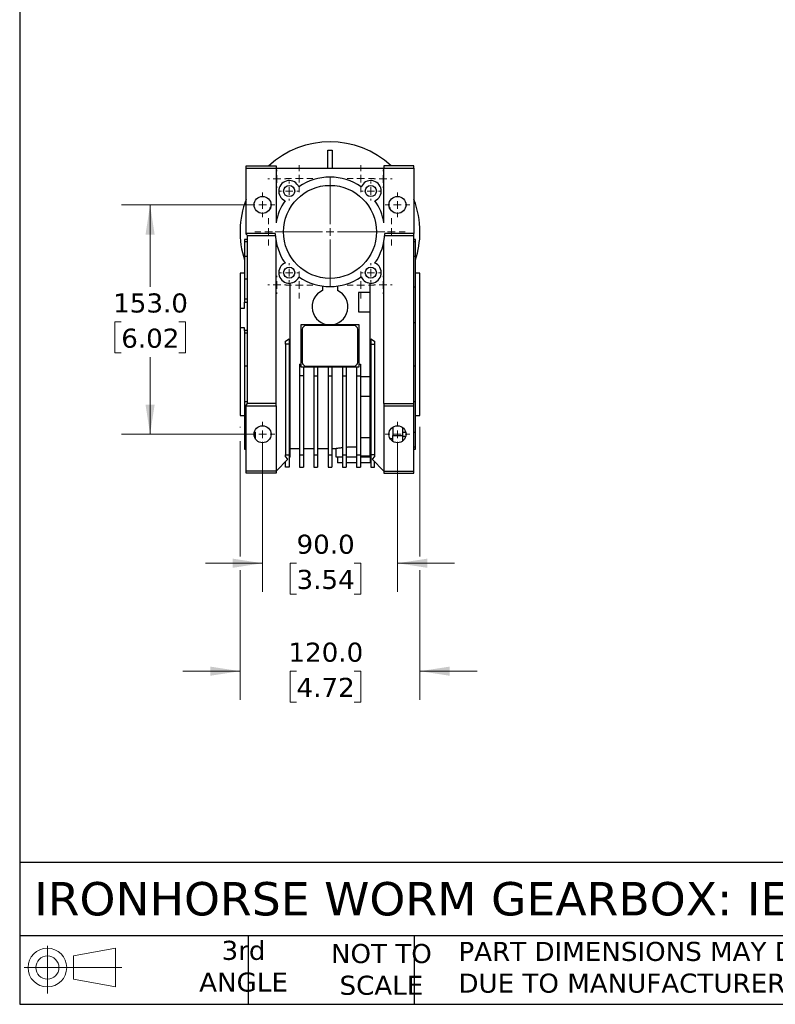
# Model space of a CAD drawing. Header units: millimetres. Extents: x 38 to 1638, y 38 to 1257.
# Tile 1 of 10: x 38 to 542, y 38 to 695. Entities that reach past the tile are written whole.
import ezdxf

# ---------------------------------------------------------------- set-up
doc = ezdxf.new("R2010")
doc.units = ezdxf.units.MM
doc.header["$LTSCALE"] = 6
doc.linetypes.add('SLD-Solid', pattern=[0])
doc.layers.add('TEXT', color=140, linetype='SLD-Solid', lineweight=25)
doc.styles.add('SLDTEXTSTYLE0', font='VERDANA.TTF')
doc.dimstyles.new('SLDDIMSTYLE2', dxfattribs={"dimtxt": 12.948047, "dimasz": 19.812, "dimexe": 0, "dimexo": 0.0625, "dimgap": 3.237012, "dimtad": 0, "dimtih": 1, "dimtoh": 1, "dimrnd": 1e-09, "dimzin": 4, "dimdsep": 46, "dimtxsty": 'SLDTEXTSTYLE0', "dimsah": 1, "dimcen": 0.09, "dimadec": 0, "dimazin": 1, "dimtfac": 1, "dimtmove": 0, "dimatfit": 0, "dimfxl": 0, "dimfrac": 2, "dimtolj": 1, "dimtzin": 12, "dimarcsym": 0})
doc.dimstyles.new('SLDDIMSTYLE3', dxfattribs={"dimtxt": 12.948047, "dimasz": 19.812, "dimexe": 0, "dimexo": 0.0625, "dimgap": 3.237012, "dimtad": 0, "dimtih": 1, "dimtoh": 1, "dimrnd": 1e-09, "dimzin": 4, "dimdsep": 46, "dimtxsty": 'SLDTEXTSTYLE0', "dimsah": 1, "dimcen": 0.09, "dimadec": 0, "dimazin": 1, "dimtfac": 1, "dimtofl": 0, "dimtmove": 0, "dimatfit": 3, "dimfxl": 0, "dimfrac": 2, "dimtolj": 1, "dimtzin": 12, "dimarcsym": 0})

# ---------------------------------------------------------------- blocks, each defined once
blk = doc.blocks.new('Block11')
at = {"color": 7, "linetype": 'SLD-Solid', "lineweight": 18}
for p, q in [((15.53, 31.86), (15.53, 0)), ((32.88, 25), (61.05, 30.19)), ((61.05, 30.19), (61.05, 4.39)), ((32.88, 9.58), (32.88, 25)), ((0, 17.29), (65.24, 17.29)), ((32.88, 9.58), (61.05, 4.39))]:
    blk.add_line(p, q, dxfattribs=at)
for radius in [12.9, 7.71]:
    blk.add_circle((15.53, 17.29), radius, dxfattribs=at)
blk = doc.blocks.new('Block12')
at = {"color": 7, "linetype": 'Continuous'}
blk.add_blockref('Block11', (0, 0), dxfattribs=at)
blk = doc.blocks.new('_D_18')
at = {"color": 7, "linetype": 'SLD-Solid', "lineweight": 0}
for p, q in [((192.45, 571.28), (106.02, 571.28)), ((125.07, 571.28), (125.07, 516.66)), ((105.83, 493.18), (101.48, 493.18)), ((101.48, 493.18), (101.48, 472.6)), ((144.31, 493.18), (148.66, 493.18)), ((148.66, 493.18), (148.66, 472.6)), ((101.48, 472.6), (105.83, 472.6)), ((125.07, 418.28), (125.07, 469.7)), ((148.66, 472.6), (144.31, 472.6)), ((192.45, 418.28), (106.02, 418.28))]:
    blk.add_line(p, q, dxfattribs=at)
at = {"color": 7, "linetype": 'SLD-Solid', "lineweight": 18}
for points in [[(125.07, 571.28), (122.02, 551.47), (128.12, 551.47)], [(125.07, 418.28), (128.12, 438.09), (122.02, 438.09)]]:
    blk.add_solid(points, dxfattribs=at)
at = {"color": 7, "linetype": 'SLD-Solid', "lineweight": 18, "char_height": 12.7, "attachment_point": 1, "style": 'SLDTEXTSTYLE0'}
for s, insert in [('153.0', (100.45, 512.21)), ('6.02', (105.83, 488.73))]:
    blk.add_mtext(s, dxfattribs=dict(at, insert=insert))
blk = doc.blocks.new('_D_19')
at = {"color": 7, "linetype": 'SLD-Solid', "lineweight": 0}
for p, q in [((200.07, 410.66), (200.07, 313.23)), ((290.07, 410.66), (290.07, 313.23)), ((200.07, 332.28), (161.97, 332.28)), ((222.75, 332.28), (218.4, 332.28)), ((218.4, 332.28), (218.4, 311.7)), ((261.23, 332.28), (265.57, 332.28)), ((265.57, 332.28), (265.57, 311.7)), ((290.07, 332.28), (328.17, 332.28)), ((218.4, 311.7), (222.75, 311.7)), ((265.57, 311.7), (261.23, 311.7))]:
    blk.add_line(p, q, dxfattribs=at)
at = {"color": 7, "linetype": 'SLD-Solid', "lineweight": 18}
for points in [[(200.07, 332.28), (180.26, 335.33), (180.26, 329.23)], [(290.07, 332.28), (309.88, 329.23), (309.88, 335.33)]]:
    blk.add_solid(points, dxfattribs=at)
at = {"color": 7, "linetype": 'SLD-Solid', "lineweight": 18, "char_height": 12.7, "attachment_point": 1, "style": 'SLDTEXTSTYLE0'}
for s, insert in [('90.0', (222.75, 351.31)), ('3.54', (222.75, 327.83))]:
    blk.add_mtext(s, dxfattribs=dict(at, insert=insert))
blk = doc.blocks.new('_D_20')
at = {"color": 7, "linetype": 'SLD-Solid', "lineweight": 0}
for p, q in [((185.07, 423.16), (185.07, 422.85)), ((305.07, 423.16), (305.07, 336.85)), ((185.07, 413.71), (185.07, 336.85)), ((185.07, 327.71), (185.07, 241.23)), ((305.07, 327.71), (305.07, 241.23)), ((185.07, 260.28), (146.97, 260.28)), ((222.75, 260.28), (218.4, 260.28)), ((218.4, 260.28), (218.4, 239.7)), ((261.23, 260.28), (265.57, 260.28)), ((265.57, 260.28), (265.57, 239.7)), ((305.07, 260.28), (343.17, 260.28)), ((218.4, 239.7), (222.75, 239.7)), ((265.57, 239.7), (261.23, 239.7))]:
    blk.add_line(p, q, dxfattribs=at)
at = {"color": 7, "linetype": 'SLD-Solid', "lineweight": 18}
for points in [[(185.07, 260.28), (165.26, 263.33), (165.26, 257.23)], [(305.07, 260.28), (324.88, 257.23), (324.88, 263.33)]]:
    blk.add_solid(points, dxfattribs=at)
at = {"color": 7, "linetype": 'SLD-Solid', "lineweight": 18, "char_height": 12.7, "attachment_point": 1, "style": 'SLDTEXTSTYLE0'}
for s, insert in [('120.0', (217.36, 279.31)), ('4.72', (222.75, 255.83))]:
    blk.add_mtext(s, dxfattribs=dict(at, insert=insert))
blk = doc.blocks.new('SW_CENTERMARKSYMBOL_21')
at = {"color": 0, "linetype": 'SLD-Solid', "lineweight": 18}
for p, q in [((0, 5.08), (0, 9.04)), ((-5.08, 0), (-9.04, 0)), ((0, 0), (-2.54, 0)), ((0, 0), (0, 2.54)), ((0, 0), (0, -2.54)), ((0, 0), (2.54, 0)), ((5.08, 0), (9.04, 0)), ((0, -5.08), (0, -9.04))]:
    blk.add_line(p, q, dxfattribs=at)
blk = doc.blocks.new('SW_CENTERMARKSYMBOL_22')
at = {"color": 0, "linetype": 'SLD-Solid', "lineweight": 18}
for p, q in [((0, 5.08), (0, 36.54)), ((-5.08, 0), (-36.54, 0)), ((0, 0), (-2.54, 0)), ((0, 0), (0, 2.54)), ((0, 0), (0, -2.54)), ((0, 0), (2.54, 0)), ((5.08, 0), (36.54, 0)), ((0, -5.08), (0, -36.54))]:
    blk.add_line(p, q, dxfattribs=at)
blk = doc.blocks.new('SW_CENTERMARKSYMBOL_23')
at = {"color": 0, "linetype": 'SLD-Solid', "lineweight": 18}
for p, q in [((0, 5.08), (0, 9.04)), ((-5.08, 0), (-9.04, 0)), ((0, 0), (-2.54, 0)), ((0, 0), (0, 2.54)), ((0, 0), (0, -2.54)), ((0, 0), (2.54, 0)), ((5.08, 0), (9.04, 0)), ((0, -5.08), (0, -9.04))]:
    blk.add_line(p, q, dxfattribs=at)
blk = doc.blocks.new('SW_CENTERMARKSYMBOL_24')
at = {"color": 0, "linetype": 'SLD-Solid', "lineweight": 18}
for p, q in [((-5.08, 0), (-6.04, 0)), ((0, 0), (-2.54, 0)), ((0, 5.08), (0, 6.04)), ((0, 0), (0, 2.54)), ((0, 0), (0, -2.54)), ((0, 0), (2.54, 0)), ((5.08, 0), (6.04, 0)), ((0, -5.08), (0, -6.04))]:
    blk.add_line(p, q, dxfattribs=at)
blk = doc.blocks.new('SW_CENTERMARKSYMBOL_25')
at = {"color": 0, "linetype": 'SLD-Solid', "lineweight": 18}
for p, q in [((-5.08, 0), (-6.04, 0)), ((0, 0), (-2.54, 0)), ((0, 5.08), (0, 6.04)), ((0, 0), (0, 2.54)), ((0, 0), (0, -2.54)), ((0, 0), (2.54, 0)), ((5.08, 0), (6.04, 0)), ((0, -5.08), (0, -6.04))]:
    blk.add_line(p, q, dxfattribs=at)
blk = doc.blocks.new('SW_CENTERMARKSYMBOL_26')
at = {"color": 0, "linetype": 'SLD-Solid', "lineweight": 18}
for p, q in [((0, 5.08), (0, 9.04)), ((-5.08, 0), (-9.04, 0)), ((0, 0), (-2.54, 0)), ((0, 0), (0, 2.54)), ((0, 0), (0, -2.54)), ((0, 0), (2.54, 0)), ((5.08, 0), (9.04, 0)), ((0, -5.08), (0, -9.04))]:
    blk.add_line(p, q, dxfattribs=at)
blk = doc.blocks.new('SW_CENTERMARKSYMBOL_27')
at = {"color": 0, "linetype": 'SLD-Solid', "lineweight": 18}
for p, q in [((0, 5.08), (0, 9.04)), ((-5.08, 0), (-9.04, 0)), ((0, 0), (-2.54, 0)), ((0, 0), (0, 2.54)), ((0, 0), (0, -2.54)), ((0, 0), (2.54, 0)), ((5.08, 0), (9.04, 0)), ((0, -5.08), (0, -9.04))]:
    blk.add_line(p, q, dxfattribs=at)
blk = doc.blocks.new('SW_CENTERMARKSYMBOL_28')
at = {"color": 0, "linetype": 'SLD-Solid', "lineweight": 18}
for p, q in [((-5.08, 0), (-6.04, 0)), ((0, 0), (-2.54, 0)), ((0, 5.08), (0, 6.04)), ((0, 0), (0, 2.54)), ((0, 0), (0, -2.54)), ((0, 0), (2.54, 0)), ((5.08, 0), (6.04, 0)), ((0, -5.08), (0, -6.04))]:
    blk.add_line(p, q, dxfattribs=at)
blk = doc.blocks.new('SW_CENTERMARKSYMBOL_29')
at = {"color": 0, "linetype": 'SLD-Solid', "lineweight": 18}
for p, q in [((-5.08, 0), (-6.04, 0)), ((0, 0), (-2.54, 0)), ((0, 5.08), (0, 6.04)), ((0, 0), (0, 2.54)), ((0, 0), (0, -2.54)), ((0, 0), (2.54, 0)), ((5.08, 0), (6.04, 0)), ((0, -5.08), (0, -6.04))]:
    blk.add_line(p, q, dxfattribs=at)
blk = doc.blocks.new('SW_CENTERMARKSYMBOL_30')
at = {"color": 0, "linetype": 'SLD-Solid', "lineweight": 18}
for p, q in [((0, 5.08), (0, 9.04)), ((-5.08, 0), (-9.04, 0)), ((0, 0), (-2.54, 0)), ((0, 0), (0, 2.54)), ((0, 0), (0, -2.54)), ((0, 0), (2.54, 0)), ((5.08, 0), (9.04, 0)), ((0, -5.08), (0, -9.04))]:
    blk.add_line(p, q, dxfattribs=at)
blk = doc.blocks.new('SW_CENTERMARKSYMBOL_31')
at = {"color": 0, "linetype": 'SLD-Solid', "lineweight": 18}
for p, q in [((0, 5.08), (0, 9.04)), ((-5.08, 0), (-9.04, 0)), ((0, 0), (-2.54, 0)), ((0, 0), (0, 2.54)), ((0, 0), (0, -2.54)), ((0, 0), (2.54, 0)), ((5.08, 0), (9.04, 0)), ((0, -5.08), (0, -9.04))]:
    blk.add_line(p, q, dxfattribs=at)
blk = doc.blocks.new('SW_CENTERMARKSYMBOL_32')
at = {"color": 0, "linetype": 'SLD-Solid', "lineweight": 18}
for p, q in [((-5.08, 0), (-6.265, 0)), ((0, 0), (-2.54, 0)), ((0, 5.08), (0, 6.265)), ((0, 0), (0, 2.54)), ((0, 0), (0, -2.54)), ((0, 0), (2.54, 0)), ((5.08, 0), (6.265, 0)), ((0, -5.08), (0, -6.265))]:
    blk.add_line(p, q, dxfattribs=at)
blk = doc.blocks.new('SW_CENTERMARKSYMBOL_33')
at = {"color": 0, "linetype": 'SLD-Solid', "lineweight": 18}
for p, q in [((-5.08, 0), (-6.265, 0)), ((0, 0), (-2.54, 0)), ((0, 5.08), (0, 6.265)), ((0, 0), (0, 2.54)), ((0, 0), (0, -2.54)), ((0, 0), (2.54, 0)), ((5.08, 0), (6.265, 0)), ((0, -5.08), (0, -6.265))]:
    blk.add_line(p, q, dxfattribs=at)
blk = doc.blocks.new('SW_CENTERMARKSYMBOL_34')
at = {"color": 0, "linetype": 'SLD-Solid', "lineweight": 18}
for p, q in [((-5.08, 0), (-6.265, 0)), ((0, 0), (-2.54, 0)), ((0, 5.08), (0, 6.265)), ((0, 0), (0, 2.54)), ((0, 0), (0, -2.54)), ((0, 0), (2.54, 0)), ((5.08, 0), (6.265, 0)), ((0, -5.08), (0, -6.265))]:
    blk.add_line(p, q, dxfattribs=at)
blk = doc.blocks.new('SW_CENTERMARKSYMBOL_35')
at = {"color": 0, "linetype": 'SLD-Solid', "lineweight": 18}
for p, q in [((-5.08, 0), (-6.265, 0)), ((0, 0), (-2.54, 0)), ((0, 5.08), (0, 6.265)), ((0, 0), (0, 2.54)), ((0, 0), (0, -2.54)), ((0, 0), (2.54, 0)), ((5.08, 0), (6.265, 0)), ((0, -5.08), (0, -6.265))]:
    blk.add_line(p, q, dxfattribs=at)
blk = doc.blocks.new('SW_CENTERMARKSYMBOL_36')
at = {"color": 0, "linetype": 'SLD-Solid', "lineweight": 18}
for p, q in [((0, 5.08), (0, 8.23)), ((-5.08, 0), (-8.23, 0)), ((0, 0), (-2.54, 0)), ((0, 0), (0, 2.54)), ((0, 0), (0, -2.54)), ((0, 0), (2.54, 0)), ((5.08, 0), (8.23, 0)), ((0, -5.08), (0, -8.23))]:
    blk.add_line(p, q, dxfattribs=at)
blk = doc.blocks.new('SW_CENTERMARKSYMBOL_37')
at = {"color": 0, "linetype": 'SLD-Solid', "lineweight": 18}
for p, q in [((0, 5.08), (0, 8.23)), ((-5.08, 0), (-8.23, 0)), ((0, 0), (-2.54, 0)), ((0, 0), (0, 2.54)), ((0, 0), (0, -2.54)), ((0, 0), (2.54, 0)), ((5.08, 0), (8.23, 0)), ((0, -5.08), (0, -8.23))]:
    blk.add_line(p, q, dxfattribs=at)
blk = doc.blocks.new('SW_CENTERMARKSYMBOL_38')
at = {"color": 0, "linetype": 'SLD-Solid', "lineweight": 18}
for p, q in [((0, 5.08), (0, 8.23)), ((-5.08, 0), (-8.23, 0)), ((0, 0), (-2.54, 0)), ((0, 0), (0, 2.54)), ((0, 0), (0, -2.54)), ((0, 0), (2.54, 0)), ((5.08, 0), (8.23, 0)), ((0, -5.08), (0, -8.23))]:
    blk.add_line(p, q, dxfattribs=at)
blk = doc.blocks.new('SW_CENTERMARKSYMBOL_39')
at = {"color": 0, "linetype": 'SLD-Solid', "lineweight": 18}
for p, q in [((0, 5.08), (0, 8.23)), ((-5.08, 0), (-8.23, 0)), ((0, 0), (-2.54, 0)), ((0, 0), (0, 2.54)), ((0, 0), (0, -2.54)), ((0, 0), (2.54, 0)), ((5.08, 0), (8.23, 0)), ((0, -5.08), (0, -8.23))]:
    blk.add_line(p, q, dxfattribs=at)

msp = doc.modelspace()

# ---------------------------------------------------------------- linework, layer by layer
for p, q in [((243.57, 595.78), (243.57, 607.78)), ((246.57, 607.78), (246.57, 595.78)), ((189.06, 595.78), (189.06, 597.28)), ((189.06, 597.28), (209.07, 597.28)), ((189.06, 552.28), (189.06, 595.78)), ((189.06, 595.78), (209.07, 595.78)), ((209.07, 597.28), (209.07, 595.78)), ((209.07, 595.78), (209.07, 559.301)), ((209.07, 595.78), (281.07, 595.78)), ((224.256, 595.78), (224.884, 595.78)), ((265.256, 595.78), (265.884, 595.78)), ((301.07, 597.28), (281.07, 597.28)), ((281.07, 597.28), (281.07, 595.78)), ((281.07, 559.301), (281.07, 595.78)), ((281.07, 595.78), (301.07, 595.78)), ((301.07, 595.78), (301.07, 597.28)), ((301.07, 595.78), (301.07, 552.28)), ((205.07, 568.564), (205.07, 569.53)), ((205.484, 569.53), (205.07, 569.53)), ((285.07, 569.53), (284.656, 569.53)), ((285.07, 569.53), (285.07, 568.564)), ((208.584, 552.28), (189.06, 552.28)), ((189.06, 551.79), (189.06, 552.28)), ((190.07, 550.78), (189.06, 551.79)), ((301.07, 552.28), (281.556, 552.28)), ((301.07, 550.78), (301.07, 552.28)), ((190.07, 548.245), (188.07, 548.245)), ((188.07, 548.245), (188.07, 546.778)), ((188.07, 546.778), (190.07, 546.778)), ((188.07, 546.778), (188.07, 536.793)), ((190.07, 550.78), (208.656, 550.78)), ((190.07, 438.78), (190.07, 550.78)), ((208.87, 548.61), (208.87, 438.68)), ((281.07, 543.78), (281.07, 547.259)), ((281.484, 550.78), (301.07, 550.78)), ((301.07, 438.78), (301.07, 550.78)), ((302.07, 548.28), (301.07, 548.28)), ((301.07, 546.816), (302.07, 546.816)), ((302.07, 546.816), (302.07, 548.28)), ((302.07, 536.813), (302.07, 546.816)), ((209.07, 543.78), (209.828, 543.78)), ((209.07, 438.68), (209.07, 543.78)), ((280.312, 543.78), (281.07, 543.78)), ((281.07, 438.78), (281.07, 543.78)), ((190.07, 536.793), (188.07, 536.793)), ((188.07, 536.793), (188.07, 521.862)), ((302.07, 536.813), (301.07, 536.813)), ((302.07, 516.671), (302.07, 536.813)), ((188.07, 525.78), (185.07, 525.78)), ((185.07, 525.78), (185.07, 502.453)), ((305.07, 525.78), (302.07, 525.78)), ((305.07, 430.78), (305.07, 525.78)), ((188.07, 521.862), (190.07, 521.862)), ((188.07, 521.862), (188.07, 508.355)), ((218.57, 403.28), (218.57, 519.094)), ((271.57, 519.094), (271.57, 403.28)), ((240.07, 517.124), (240.07, 514.189)), ((250.07, 517.124), (250.07, 514.189)), ((271.57, 512.907), (264.07, 512.907)), ((264.07, 512.907), (264.07, 499.907)), ((301.07, 516.671), (302.07, 516.671)), ((302.07, 492.523), (302.07, 516.671)), ((190.07, 508.355), (188.07, 508.355)), ((188.07, 508.355), (188.07, 506.504)), ((188.07, 506.504), (190.07, 506.504)), ((188.07, 502.453), (188.07, 506.504)), ((185.07, 502.453), (185.07, 489.295)), ((185.07, 502.453), (188.07, 502.453)), ((264.07, 499.907), (271.57, 499.907)), ((302.07, 492.523), (301.07, 492.523)), ((302.07, 464.037), (302.07, 492.523)), ((188.07, 489.295), (185.07, 489.295)), ((185.07, 489.295), (185.07, 430.78)), ((188.07, 487.51), (188.07, 489.295)), ((190.07, 487.51), (188.07, 487.51)), ((188.07, 487.51), (188.07, 485.81)), ((225.57, 491.23), (225.57, 463.279)), ((264.57, 491.23), (225.57, 491.23)), ((226.57, 488.28), (226.57, 466.28)), ((261.07, 490.78), (229.07, 490.78)), ((263.57, 466.28), (263.57, 488.28)), ((264.57, 463.279), (264.57, 491.23)), ((190.07, 485.81), (188.07, 485.81)), ((188.07, 485.81), (188.07, 464.028)), ((215.32, 480.445), (217.82, 481.888)), ((215.32, 478.28), (215.32, 480.445)), ((217.82, 481.888), (217.82, 478.28)), ((272.32, 481.888), (274.82, 480.445)), ((272.32, 481.888), (272.32, 478.28)), ((274.82, 480.445), (274.82, 478.28)), ((217.82, 478.28), (215.32, 478.28)), ((215.32, 478.28), (215.32, 404.565)), ((217.82, 478.28), (217.82, 404.565)), ((272.32, 478.28), (272.32, 404.565)), ((272.32, 478.28), (274.82, 478.28)), ((274.82, 478.28), (274.82, 404.565)), ((188.07, 464.028), (190.07, 464.028)), ((188.07, 464.028), (188.07, 439.922)), ((224.82, 464.949), (224.82, 457.35)), ((224.82, 464.949), (225.57, 464.949)), ((225.57, 463.279), (227.32, 463.279)), ((227.32, 463.279), (227.32, 457.35)), ((227.32, 463.23), (234.32, 463.23)), ((229.07, 463.78), (261.07, 463.78)), ((234.32, 463.279), (236.82, 463.279)), ((234.32, 463.279), (234.32, 457.35)), ((236.82, 463.279), (236.82, 457.35)), ((236.82, 463.23), (243.82, 463.23)), ((243.82, 463.279), (246.32, 463.279)), ((243.82, 463.279), (243.82, 457.35)), ((246.32, 463.279), (246.32, 457.35)), ((246.32, 463.23), (253.32, 463.23)), ((253.32, 463.279), (253.32, 457.35)), ((253.32, 463.279), (255.82, 463.279)), ((255.82, 463.279), (255.82, 457.35)), ((255.82, 463.23), (262.82, 463.23)), ((262.82, 463.279), (262.82, 457.35)), ((262.82, 463.279), (264.57, 463.279)), ((264.57, 464.949), (265.32, 464.949)), ((265.32, 464.949), (265.32, 457.35)), ((301.07, 464.037), (302.07, 464.037)), ((302.07, 439.889), (302.07, 464.037)), ((227.32, 457.35), (224.82, 457.35)), ((224.82, 457.35), (224.82, 404.565)), ((227.32, 457.35), (227.32, 404.565)), ((234.32, 457.35), (234.32, 404.565)), ((234.32, 457.35), (236.82, 457.35)), ((236.82, 457.35), (236.82, 404.565)), ((243.82, 457.35), (246.32, 457.35)), ((243.82, 457.35), (243.82, 404.565)), ((246.32, 457.35), (246.32, 404.565)), ((253.32, 457.35), (253.32, 404.565)), ((253.32, 457.35), (255.82, 457.35)), ((255.82, 457.35), (255.82, 404.565)), ((262.82, 457.35), (265.32, 457.35)), ((262.82, 457.35), (262.82, 404.565)), ((265.32, 457.35), (265.32, 404.565)), ((271.57, 456.653), (265.32, 456.653)), ((265.32, 443.653), (271.57, 443.653)), ((190.07, 439.922), (188.07, 439.922)), ((188.07, 439.922), (188.07, 419.767)), ((189.06, 437.77), (190.07, 438.78)), ((189.06, 437.28), (189.06, 437.77)), ((189.06, 437.28), (209.07, 437.28)), ((189.06, 393.78), (189.06, 437.28)), ((208.87, 438.78), (190.07, 438.78)), ((208.87, 438.68), (209.07, 438.68)), ((209.07, 437.28), (209.07, 438.68)), ((209.07, 437.28), (209.07, 393.78)), ((281.07, 438.78), (281.07, 437.28)), ((281.07, 438.78), (301.07, 438.78)), ((281.07, 437.28), (301.07, 437.28)), ((281.07, 437.28), (281.07, 393.78)), ((302.07, 439.889), (301.07, 439.889)), ((301.07, 437.28), (301.07, 438.78)), ((301.07, 393.78), (301.07, 437.28)), ((302.07, 419.747), (302.07, 439.889)), ((185.07, 430.78), (188.07, 430.78)), ((302.07, 430.78), (305.07, 430.78)), ((287.07, 423.115), (287.07, 417.488)), ((293.57, 417.488), (293.57, 422.766)), ((188.07, 419.767), (189.06, 419.767)), ((188.07, 419.767), (188.07, 409.782)), ((194.578, 419.767), (195.07, 419.767)), ((195.07, 419.767), (195.07, 415.564)), ((265.32, 416.197), (271.57, 416.197)), ((287.07, 415.165), (285.308, 415.165)), ((287.07, 417.488), (293.57, 417.488)), ((287.07, 413.445), (287.07, 417.488)), ((293.57, 419.747), (295.568, 419.747)), ((293.57, 413.794), (293.57, 417.488)), ((295.584, 416.875), (293.57, 416.875)), ((301.07, 419.747), (302.07, 419.747)), ((302.07, 409.744), (302.07, 419.747)), ((189.06, 409.782), (188.07, 409.782)), ((188.07, 409.782), (188.07, 408.315)), ((188.07, 408.315), (189.06, 408.315)), ((218.57, 408.88), (224.82, 408.88)), ((227.32, 408.88), (234.32, 408.88)), ((236.82, 408.88), (243.82, 408.88)), ((246.32, 408.88), (249.109, 408.88)), ((249.07, 408.887), (249.07, 403.28)), ((302.07, 409.744), (301.07, 409.744)), ((301.07, 408.28), (302.07, 408.28)), ((302.07, 408.28), (302.07, 409.744)), ((209.07, 393.78), (217.05, 401.759)), ((215.32, 404.565), (217.82, 404.565)), ((215.32, 403.429), (215.32, 404.565)), ((217.05, 401.759), (215.32, 403.429)), ((217.82, 404.565), (217.82, 396.28)), ((217.82, 402.53), (218.57, 403.28)), ((224.82, 404.565), (227.32, 404.565)), ((224.82, 404.565), (224.82, 396.28)), ((227.32, 404.565), (227.32, 396.28)), ((234.32, 404.565), (236.82, 404.565)), ((234.32, 404.565), (234.32, 396.28)), ((236.82, 404.565), (236.82, 396.28)), ((243.82, 404.565), (246.32, 404.565)), ((243.82, 404.565), (243.82, 396.28)), ((246.32, 404.565), (246.32, 396.28)), ((249.07, 403.28), (253.32, 403.28)), ((250.07, 403.28), (250.07, 399.28)), ((253.32, 404.565), (255.82, 404.565)), ((253.32, 404.565), (253.32, 396.28)), ((255.82, 404.565), (255.82, 396.28)), ((255.82, 403.28), (262.82, 403.28)), ((262.82, 404.565), (265.32, 404.565)), ((262.82, 404.565), (262.82, 396.28)), ((265.32, 404.565), (265.32, 396.28)), ((265.32, 403.875), (271.57, 403.875)), ((265.32, 403.28), (271.57, 403.28)), ((271.57, 403.28), (272.32, 402.53)), ((272.07, 399.28), (272.07, 402.78)), ((274.82, 404.565), (272.32, 404.565)), ((272.32, 404.565), (272.32, 396.28)), ((274.82, 403.429), (273.091, 401.759)), ((273.091, 401.759), (281.07, 393.78)), ((274.82, 404.565), (274.82, 403.429)), ((215.32, 396.28), (215.32, 400.03)), ((217.82, 396.28), (215.32, 396.28)), ((224.82, 396.28), (227.32, 396.28)), ((234.32, 396.28), (236.82, 396.28)), ((243.82, 396.28), (246.32, 396.28)), ((253.32, 399.28), (250.07, 399.28)), ((253.32, 396.28), (255.82, 396.28)), ((262.82, 399.28), (255.82, 399.28)), ((262.82, 396.28), (265.32, 396.28)), ((272.07, 399.28), (265.32, 399.28)), ((272.32, 396.28), (274.82, 396.28)), ((274.82, 396.28), (274.82, 400.03)), ((209.07, 393.78), (189.06, 393.78)), ((189.06, 392.28), (189.06, 393.78)), ((209.07, 392.28), (189.06, 392.28)), ((209.07, 393.78), (209.07, 392.28)), ((281.07, 393.78), (281.07, 392.28)), ((281.07, 393.78), (301.07, 393.78)), ((281.07, 392.28), (301.07, 392.28)), ((301.07, 392.28), (301.07, 393.78))]:
    msp.add_line(p, q)
for centre, radius in [((245.07, 553.28), 31), ((217.847, 580.503), 3.725), ((272.294, 580.503), 3.725), ((200.07, 571.28), 5.69), ((290.07, 571.28), 5.69), ((217.847, 526.056), 3.725), ((272.294, 526.056), 3.725), ((200.07, 418.28), 5.69), ((290.07, 418.28), 5.69)]:
    msp.add_circle(centre, radius)
for centre, radius, start, end in [((245.07, 553.28), 60, 47.166572, 132.833428), ((217.847, 580.503), 7, 23.333575, 246.666425), ((245.07, 553.28), 36.5, 55.266757, 124.733243), ((272.294, 580.503), 7, 293.333575, 156.666425), ((245.07, 553.28), 60, 158.987145, 198.194872), ((245.07, 553.28), 36.5, 145.266757, 170.505475), ((245.07, 553.28), 36.5, 9.494525, 34.733243), ((245.07, 553.28), 60, 0, 21.03947), ((245.07, 553.28), 36.5, 181.569944, 214.733243), ((245.07, 553.28), 36.5, 325.266757, 358.430056), ((245.07, 553.28), 60, 341.805128, 0), ((217.847, 526.056), 7, 113.333575, 336.666425), ((272.294, 526.056), 7, 203.333575, 66.666425), ((245.07, 553.28), 36.5, 235.266757, 304.733243), ((245.07, 503.28), 12, 114.624318, 65.375682), ((229.07, 488.28), 2.5, 90, 180), ((261.07, 488.28), 2.5, 0, 90), ((229.07, 466.28), 2.5, 180, 270), ((261.07, 466.28), 2.5, 270, 0)]:
    msp.add_arc(centre, radius, start, end)
for points in [[(243.57, 607.78), (244.07, 607.78), (244.57, 607.78), (245.07, 607.78)], [(245.07, 607.78), (245.57, 607.78), (246.07, 607.78), (246.57, 607.78)]]:
    msp.add_open_spline(points, degree=3)
for points, knots in [([(249.109, 408.887), (249.098, 408.885), (249.056, 408.877), (249.326, 408.924), (249.904, 409.021), (250.827, 409.164), (251.953, 409.326), (252.887, 409.435), (253.32, 409.486)], [0, 0, 0, 0, 0.0647959, 0.2536398, 0.4479409, 0.6372807, 0.8319733, 1, 1, 1, 1]), ([(255.82, 409.718), (256.213, 409.749), (257.223, 409.827), (258.972, 409.901), (260.935, 409.937), (262.207, 409.912), (262.82, 409.9)], [0, 0, 0, 0, 0.18221898, 0.46874138, 0.74376361, 1, 1, 1, 1])]:
    msp.add_open_spline(points, degree=3, knots=knots)
at = {"layer": 'TEXT'}
for p, q in [((38.1, 1257.3), (38.1, 38.1)), ((1638.3, 132.757), (38.1, 132.757)), ((1638.3, 83.82), (38.1, 83.82)), ((190.5, 83.82), (190.5, 38.1)), ((301.27, 83.82), (301.27, 38.1)), ((38.1, 38.1), (1638.3, 38.1))]:
    msp.add_line(p, q, dxfattribs=at)

# ---------------------------------------------------------------- block references
at = {"color": 7, "linetype": 'Continuous', "lineweight": 0}
for name, p in [('SW_CENTERMARKSYMBOL_23', (224.57, 588.787)), ('SW_CENTERMARKSYMBOL_30', (265.57, 588.787)), ('SW_CENTERMARKSYMBOL_24', (209.715, 588.635)), ('SW_CENTERMARKSYMBOL_29', (280.425, 588.635)), ('SW_CENTERMARKSYMBOL_22', (245.07, 553.28)), ('SW_CENTERMARKSYMBOL_33', (217.847, 580.503)), ('SW_CENTERMARKSYMBOL_32', (272.294, 580.503)), ('SW_CENTERMARKSYMBOL_39', (200.07, 571.28)), ('SW_CENTERMARKSYMBOL_37', (290.07, 571.28)), ('SW_CENTERMARKSYMBOL_21', (204.07, 553.28)), ('SW_CENTERMARKSYMBOL_31', (286.07, 553.28)), ('SW_CENTERMARKSYMBOL_35', (217.847, 526.056)), ('SW_CENTERMARKSYMBOL_34', (272.294, 526.056)), ('SW_CENTERMARKSYMBOL_26', (224.57, 517.773)), ('SW_CENTERMARKSYMBOL_27', (265.57, 517.773)), ('SW_CENTERMARKSYMBOL_25', (209.715, 517.925)), ('SW_CENTERMARKSYMBOL_28', (280.425, 517.925)), ('SW_CENTERMARKSYMBOL_38', (200.07, 418.28)), ('SW_CENTERMARKSYMBOL_36', (290.07, 418.28))]:
    msp.add_blockref(name, p, dxfattribs=at)
at = {"layer": 'TEXT'}
msp.add_blockref('Block12', (41.028, 45.323), dxfattribs=at)

# ---------------------------------------------------------------- texts
at = {"layer": 'TEXT', "style": 'SLDTEXTSTYLE0'}
for s, insert, char_height, attachment_point in [('IRONHORSE WORM GEARBOX: IEC-80B14, 60:1', (47.794, 119.643), 22.225, 1), ('3rd^JANGLE', (187.397, 80.451), 12.7, 2), ("PART DIMENSIONS MAY DIFFER SLIGHTLY ^JDUE TO MANUFACTURER'S VARIANCES", (330.716, 79.742), 12.7, 1), ('NOT TO^JSCALE', (279.336, 78.334), 12.7, 2)]:
    msp.add_mtext(s, dxfattribs=dict(at, insert=insert, char_height=char_height, attachment_point=attachment_point))

# ---------------------------------------------------------------- dimensions: what is measured, and where the dimension line sits
at = {"color": 7, "linetype": 'SLD-Solid', "lineweight": 18}
dim = msp.add_linear_dim(base=(125.07, 418.28), p1=(200.07, 571.28), p2=(200.07, 418.28), angle=90, dimstyle='SLDDIMSTYLE3', dxfattribs=at)
dim.commit()
dim.dimension.update_dxf_attribs({"geometry": '_D_18', "text_midpoint": (125.07, 493.181), "dimtype": 160})
for base, p1, p2, picture, middle in [((305.07, 260.28), (185.07, 430.78), (305.07, 430.78), '_D_20', (241.987, 260.28)), ((290.07, 332.28), (200.07, 418.28), (290.07, 418.28), '_D_19', (241.987, 332.28))]:
    dim = msp.add_linear_dim(base=base, p1=p1, p2=p2, dimstyle='SLDDIMSTYLE2', dxfattribs=at)
    dim.commit()
    dim.dimension.update_dxf_attribs({"geometry": picture, "text_midpoint": middle, "dimtype": 160})

doc.saveas('drawing.dxf')
